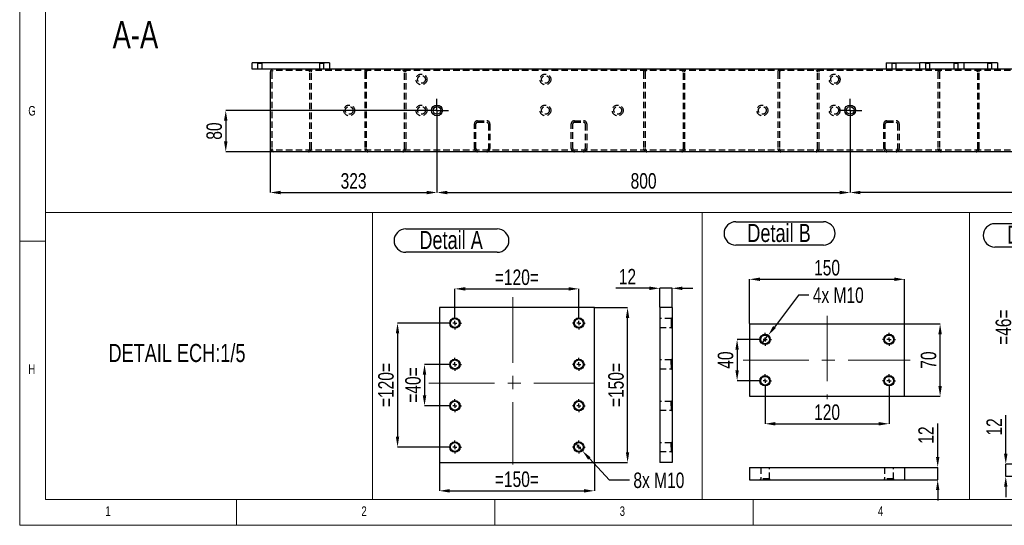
# Model space of a CAD drawing. Header units: millimetres. Extents: x 5 to 589, y 5 to 415.
# Tile 1 of 12: x 5 to 196, y 5 to 103. Entities that reach past the tile are written whole.
import ezdxf

# ---------------------------------------------------------------- set-up
doc = ezdxf.new("R2010")
doc.units = ezdxf.units.MM
doc.header["$PDSIZE"] = -1
doc.linetypes.add('CENTERX2', pattern=[20.32, 12.7, -2.54, 2.54, -2.54])
doc.linetypes.add('HIDDEN', pattern=[1.905, 1.27, -0.635])
for name, color, linetype in [('COTES', 1, 'Continuous'), ('NOTES', 6, 'Continuous'), ('TRAIT-MIXTES', 3, 'CENTERX2'), ('TRAIT-TIRET', 2, 'HIDDEN')]:
    doc.layers.add(name, color=color, linetype=linetype)
doc.layers.add('TRAIT-FORT', color=4, linetype='Continuous', lineweight=25)
doc.styles.add('SLDTEXTSTYLE0', font='TXT', dxfattribs={"width": 0.75})
doc.dimstyles.new('SLDDIMSTYLE0', dxfattribs={"dimtxt": 3, "dimasz": 2, "dimexe": 0, "dimexo": 0.0625, "dimgap": 0.75, "dimtad": 1, "dimdec": 0, "dimlfac": 10, "dimrnd": 1e-09, "dimzin": 12, "dimdsep": 46, "dimtxsty": 'SLDTEXTSTYLE0', "dimsah": 1, "dimcen": 0.09, "dimadec": 0, "dimazin": 3, "dimtfac": 1, "dimtdec": 0, "dimtofl": 0, "dimtmove": 0, "dimatfit": 3, "dimfxl": 1, "dimfrac": 2, "dimtolj": 1, "dimtzin": 12, "dimarcsym": 0})
doc.dimstyles.new('SLDDIMSTYLE3', dxfattribs={"dimtxt": 3, "dimasz": 2, "dimexe": 0, "dimexo": 0.0625, "dimgap": 0.75, "dimtad": 1, "dimdec": 0, "dimlfac": 5, "dimrnd": 1e-09, "dimzin": 12, "dimdsep": 46, "dimtxsty": 'SLDTEXTSTYLE0', "dimsah": 1, "dimcen": 0.09, "dimadec": 0, "dimazin": 3, "dimtfac": 1, "dimtdec": 0, "dimtmove": 0, "dimatfit": 0, "dimfxl": 1, "dimfrac": 2, "dimtolj": 1, "dimtzin": 12, "dimarcsym": 0})
doc.dimstyles.new('SLDDIMSTYLE4', dxfattribs={"dimtxt": 3, "dimasz": 2, "dimexe": 0, "dimexo": 0.0625, "dimgap": 0.75, "dimtad": 1, "dimdec": 0, "dimlfac": 5, "dimrnd": 1e-09, "dimzin": 12, "dimdsep": 46, "dimtxsty": 'SLDTEXTSTYLE0', "dimsah": 1, "dimcen": 0.09, "dimadec": 0, "dimazin": 3, "dimtfac": 1, "dimtdec": 0, "dimtofl": 0, "dimtmove": 0, "dimatfit": 3, "dimfxl": 1, "dimfrac": 2, "dimtolj": 1, "dimtzin": 12, "dimarcsym": 0})
doc.dimstyles.new('SLDDIMSTYLE5', dxfattribs={"dimtxt": 3, "dimasz": 2, "dimexe": 0, "dimexo": 0.0625, "dimgap": 0.75, "dimtad": 0, "dimtih": 1, "dimtoh": 1, "dimdec": 0, "dimlfac": 5, "dimrnd": 1e-09, "dimzin": 12, "dimdsep": 46, "dimtxsty": 'SLDTEXTSTYLE0', "dimblk1": 'NONE', "dimsah": 1, "dimcen": 0, "dimadec": 0, "dimazin": 3, "dimtfac": 1, "dimtdec": 0, "dimtmove": 0, "dimatfit": 3, "dimldrblk": 'NONE', "dimfxl": 1, "dimfrac": 2, "dimtolj": 1, "dimtzin": 12, "dimarcsym": 0})
doc.dimstyles.new('SLDDIMSTYLE7', dxfattribs={"dimtxt": 3, "dimasz": 2, "dimexe": 0, "dimexo": 0.0625, "dimgap": 0.75, "dimtad": 1, "dimdec": 0, "dimlfac": 10, "dimrnd": 1e-09, "dimzin": 12, "dimdsep": 46, "dimtxsty": 'SLDTEXTSTYLE0', "dimsah": 1, "dimcen": 0.09, "dimadec": 0, "dimazin": 3, "dimtfac": 1, "dimtdec": 0, "dimtmove": 0, "dimatfit": 0, "dimfxl": 1, "dimfrac": 2, "dimtolj": 1, "dimtzin": 12, "dimarcsym": 0})

# ---------------------------------------------------------------- blocks, each defined once
blk = doc.blocks.new('_D_15')
at = {"layer": 'COTES', "color": 0, "lineweight": -2, "transparency": 16777216}
for p, q in [((87.95, 36.15), (83.39, 36.15)), ((83.39, 34.15), (83.39, 30.15)), ((87.95, 28.15), (83.39, 28.15))]:
    blk.add_line(p, q, dxfattribs=at)
at = {"layer": 'COTES', "color": 0, "transparency": 16777216}
for points in [[(83.05, 34.15), (83.72, 34.15), (83.39, 36.15)], [(83.05, 30.15), (83.72, 30.15), (83.39, 28.15)]]:
    blk.add_solid(points, dxfattribs=at)
at = {"layer": 'Defpoints', "color": 0, "transparency": 16777216}
for p in [(88.02, 36.15), (83.39, 28.15), (88.02, 28.15)]:
    blk.add_point(p, dxfattribs=at)
at = {"layer": 'COTES', "color": 0, "transparency": 16777216, "insert": (79.64, 32.15), "char_height": 3, "attachment_point": 2, "rotation": 90, "style": 'SLDTEXTSTYLE0'}
blk.add_mtext('\\A1;=40=', dxfattribs=at)
blk = doc.blocks.new('_D_16')
at = {"layer": 'COTES', "color": 0, "lineweight": -2, "transparency": 16777216}
for p, q in [((87.95, 44.15), (78.16, 44.15)), ((78.16, 42.15), (78.16, 22.15)), ((87.95, 20.15), (78.16, 20.15))]:
    blk.add_line(p, q, dxfattribs=at)
at = {"layer": 'COTES', "color": 0, "transparency": 16777216}
for points in [[(77.83, 42.15), (78.49, 42.15), (78.16, 44.15)], [(77.83, 22.15), (78.49, 22.15), (78.16, 20.15)]]:
    blk.add_solid(points, dxfattribs=at)
at = {"layer": 'Defpoints', "color": 0, "transparency": 16777216}
for p in [(88.02, 44.15), (78.16, 20.15), (88.02, 20.15)]:
    blk.add_point(p, dxfattribs=at)
at = {"layer": 'COTES', "color": 0, "transparency": 16777216, "insert": (74.41, 32.15), "char_height": 3, "attachment_point": 2, "rotation": 90, "style": 'SLDTEXTSTYLE0'}
blk.add_mtext('\\A1;=120=', dxfattribs=at)
blk = doc.blocks.new('_D_17')
at = {"layer": 'COTES', "color": 0, "lineweight": -2, "transparency": 16777216}
for p, q in [((89.27, 45.46), (89.27, 50.77)), ((91.27, 50.77), (111.27, 50.77)), ((113.27, 45.46), (113.27, 50.77))]:
    blk.add_line(p, q, dxfattribs=at)
at = {"layer": 'COTES', "color": 0, "transparency": 16777216}
for points in [[(91.27, 51.1), (91.27, 50.43), (89.27, 50.77)], [(111.27, 51.1), (111.27, 50.43), (113.27, 50.77)]]:
    blk.add_solid(points, dxfattribs=at)
at = {"layer": 'Defpoints', "color": 0, "transparency": 16777216}
for p in [(113.27, 50.77), (89.27, 45.4), (113.27, 45.4)]:
    blk.add_point(p, dxfattribs=at)
at = {"layer": 'COTES', "color": 0, "transparency": 16777216, "insert": (101.27, 54.52), "char_height": 3, "attachment_point": 2, "style": 'SLDTEXTSTYLE0'}
blk.add_mtext('\\A1;=120=', dxfattribs=at)
blk = doc.blocks.new('_D_18')
at = {"layer": 'COTES', "color": 0, "lineweight": -2, "transparency": 16777216}
for p, q in [((116.33, 47.15), (122.7, 47.15)), ((122.7, 19.15), (122.7, 45.15)), ((116.33, 17.15), (122.7, 17.15))]:
    blk.add_line(p, q, dxfattribs=at)
at = {"layer": 'COTES', "color": 0, "transparency": 16777216}
for points in [[(122.37, 45.15), (123.03, 45.15), (122.7, 47.15)], [(122.37, 19.15), (123.03, 19.15), (122.7, 17.15)]]:
    blk.add_solid(points, dxfattribs=at)
at = {"layer": 'Defpoints', "color": 0, "transparency": 16777216}
for p in [(116.27, 47.15), (122.7, 47.15), (116.27, 17.15)]:
    blk.add_point(p, dxfattribs=at)
at = {"layer": 'COTES', "color": 0, "transparency": 16777216, "insert": (118.95, 32.15), "char_height": 3, "attachment_point": 2, "rotation": 90, "style": 'SLDTEXTSTYLE0'}
blk.add_mtext('\\A1;=150=', dxfattribs=at)
blk = doc.blocks.new('_D_19')
at = {"layer": 'COTES', "color": 0, "lineweight": -2, "transparency": 16777216}
for p, q in [((86.27, 17.08), (86.27, 11.67)), ((116.27, 17.08), (116.27, 11.67)), ((88.27, 11.67), (114.27, 11.67))]:
    blk.add_line(p, q, dxfattribs=at)
at = {"layer": 'COTES', "color": 0, "transparency": 16777216}
for points in [[(88.27, 12.01), (88.27, 11.34), (86.27, 11.67)], [(114.27, 12.01), (114.27, 11.34), (116.27, 11.67)]]:
    blk.add_solid(points, dxfattribs=at)
at = {"layer": 'Defpoints', "color": 0, "transparency": 16777216}
for p in [(86.27, 17.15), (116.27, 17.15), (116.27, 11.67)]:
    blk.add_point(p, dxfattribs=at)
at = {"layer": 'COTES', "color": 0, "transparency": 16777216, "insert": (101.27, 15.42), "char_height": 3, "attachment_point": 2, "style": 'SLDTEXTSTYLE0'}
blk.add_mtext('\\A1;=150=', dxfattribs=at)
blk = doc.blocks.new('_D_20')
at = {"layer": 'COTES', "color": 0, "lineweight": -2, "transparency": 16777216}
for p, q in [((112.59, 20.88), (113.95, 19.41)), ((119.18, 13.72), (115.3, 17.93)), ((123.08, 13.72), (119.18, 13.72))]:
    blk.add_line(p, q, dxfattribs=at)
at = {"layer": 'COTES', "color": 0, "transparency": 16777216}
blk.add_solid([(115.55, 18.16), (115.06, 17.71), (113.95, 19.41)], dxfattribs=at)
at = {"layer": 'Defpoints', "color": 0, "transparency": 16777216}
for p in [(112.59, 20.88), (113.95, 19.41)]:
    blk.add_point(p, dxfattribs=at)
at = {"layer": 'COTES', "color": 0, "transparency": 16777216, "insert": (123.83, 15.22), "char_height": 3, "attachment_point": 1, "style": 'SLDTEXTSTYLE0'}
blk.add_mtext('\\A1;8x M10', dxfattribs=at)
blk = doc.blocks.new('_None')
blk = doc.blocks.new('SW_NOTE_23')
at = {"layer": 'NOTES', "color": 0}
for p, q in [((-0.08, 4.91), (17.65, 4.91)), ((17.65, 0.38), (-0.08, 0.38))]:
    blk.add_line(p, q, dxfattribs=at)
for centre, start, end in [((-0.08, 2.64), 90, 270), ((17.65, 2.64), 270, 90)]:
    blk.add_arc(centre, 2.26, start, end, dxfattribs=at)
at = {"layer": 'NOTES', "color": 0, "insert": (8.7, 4.51), "char_height": 3.5, "attachment_point": 2, "style": 'SLDTEXTSTYLE0'}
blk.add_mtext('Detail A', dxfattribs=at)
blk = doc.blocks.new('SW_CENTERMARKSYMBOL_0')
at = {"layer": 'TRAIT-MIXTES', "color": 0}
for p, q in [((-0.8, 0), (-1.25, 0)), ((0, 0), (-0.4, 0)), ((0, 0.8), (0, 1.25)), ((0, 0), (0, 0.4)), ((0, 0), (0, -0.4)), ((0, 0), (0.4, 0)), ((0.8, 0), (1.25, 0)), ((0, -0.8), (0, -1.25))]:
    blk.add_line(p, q, dxfattribs=at)
blk = doc.blocks.new('SW_CENTERMARKSYMBOL_1')
at = {"layer": 'TRAIT-MIXTES', "color": 0}
for p, q in [((-0.8, 0), (-1.25, 0)), ((0, 0), (-0.4, 0)), ((0, 0.8), (0, 1.25)), ((0, 0), (0, 0.4)), ((0, 0), (0, -0.4)), ((0, 0), (0.4, 0)), ((0.8, 0), (1.25, 0)), ((0, -0.8), (0, -1.25))]:
    blk.add_line(p, q, dxfattribs=at)
blk = doc.blocks.new('SW_CENTERMARKSYMBOL_2')
at = {"layer": 'TRAIT-MIXTES', "color": 0}
for p, q in [((-0.8, 0), (-1.25, 0)), ((0, 0), (-0.4, 0)), ((0, 0.8), (0, 1.25)), ((0, 0), (0, 0.4)), ((0, 0), (0, -0.4)), ((0, 0), (0.4, 0)), ((0.8, 0), (1.25, 0)), ((0, -0.8), (0, -1.25))]:
    blk.add_line(p, q, dxfattribs=at)
blk = doc.blocks.new('SW_CENTERMARKSYMBOL_3')
at = {"layer": 'TRAIT-MIXTES', "color": 0}
for p, q in [((-0.8, 0), (-1.25, 0)), ((0, 0), (-0.4, 0)), ((0, 0.8), (0, 1.25)), ((0, 0), (0, 0.4)), ((0, 0), (0, -0.4)), ((0, 0), (0.4, 0)), ((0.8, 0), (1.25, 0)), ((0, -0.8), (0, -1.25))]:
    blk.add_line(p, q, dxfattribs=at)
blk = doc.blocks.new('SW_CENTERMARKSYMBOL_4')
at = {"layer": 'TRAIT-MIXTES', "color": 0}
for p, q in [((-0.8, 0), (-1.25, 0)), ((0, 0), (-0.4, 0)), ((0, 0.8), (0, 1.25)), ((0, 0), (0, 0.4)), ((0, 0), (0, -0.4)), ((0, 0), (0.4, 0)), ((0.8, 0), (1.25, 0)), ((0, -0.8), (0, -1.25))]:
    blk.add_line(p, q, dxfattribs=at)
blk = doc.blocks.new('SW_CENTERMARKSYMBOL_5')
at = {"layer": 'TRAIT-MIXTES', "color": 0}
for p, q in [((-0.8, 0), (-1.25, 0)), ((0, 0), (-0.4, 0)), ((0, 0.8), (0, 1.25)), ((0, 0), (0, 0.4)), ((0, 0), (0, -0.4)), ((0, 0), (0.4, 0)), ((0.8, 0), (1.25, 0)), ((0, -0.8), (0, -1.25))]:
    blk.add_line(p, q, dxfattribs=at)
blk = doc.blocks.new('SW_CENTERMARKSYMBOL_6')
at = {"layer": 'TRAIT-MIXTES', "color": 0}
for p, q in [((-0.8, 0), (-1.25, 0)), ((0, 0), (-0.4, 0)), ((0, 0.8), (0, 1.25)), ((0, 0), (0, 0.4)), ((0, 0), (0, -0.4)), ((0, 0), (0.4, 0)), ((0.8, 0), (1.25, 0)), ((0, -0.8), (0, -1.25))]:
    blk.add_line(p, q, dxfattribs=at)
blk = doc.blocks.new('SW_CENTERMARKSYMBOL_7')
at = {"layer": 'TRAIT-MIXTES', "color": 0}
for p, q in [((-0.8, 0), (-1.25, 0)), ((0, 0), (-0.4, 0)), ((0, 0.8), (0, 1.25)), ((0, 0), (0, 0.4)), ((0, 0), (0, -0.4)), ((0, 0), (0.4, 0)), ((0.8, 0), (1.25, 0)), ((0, -0.8), (0, -1.25))]:
    blk.add_line(p, q, dxfattribs=at)
blk = doc.blocks.new('_D_21')
at = {"layer": 'COTES', "color": 0, "lineweight": -2, "transparency": 16777216}
for p, q in [((148.02, 40.98), (143.91, 40.98)), ((143.91, 38.98), (143.91, 34.98)), ((148.02, 32.98), (143.91, 32.98))]:
    blk.add_line(p, q, dxfattribs=at)
at = {"layer": 'COTES', "color": 0, "transparency": 16777216}
for points in [[(143.58, 38.98), (144.24, 38.98), (143.91, 40.98)], [(143.58, 34.98), (144.24, 34.98), (143.91, 32.98)]]:
    blk.add_solid(points, dxfattribs=at)
at = {"layer": 'Defpoints', "color": 0, "transparency": 16777216}
for p in [(148.08, 40.98), (143.91, 32.98), (148.08, 32.98)]:
    blk.add_point(p, dxfattribs=at)
at = {"layer": 'COTES', "color": 0, "transparency": 16777216, "insert": (140.16, 36.98), "char_height": 3, "attachment_point": 2, "rotation": 90, "style": 'SLDTEXTSTYLE0'}
blk.add_mtext('\\A1;40', dxfattribs=at)
blk = doc.blocks.new('_D_22')
at = {"layer": 'COTES', "color": 0, "lineweight": -2, "transparency": 16777216}
for p, q in [((149.33, 31.67), (149.33, 24.65)), ((173.33, 31.67), (173.33, 24.65)), ((151.33, 24.65), (171.33, 24.65))]:
    blk.add_line(p, q, dxfattribs=at)
at = {"layer": 'COTES', "color": 0, "transparency": 16777216}
for points in [[(151.33, 24.99), (151.33, 24.32), (149.33, 24.65)], [(171.33, 24.99), (171.33, 24.32), (173.33, 24.65)]]:
    blk.add_solid(points, dxfattribs=at)
at = {"layer": 'Defpoints', "color": 0, "transparency": 16777216}
for p in [(149.33, 31.73), (173.33, 31.73), (173.33, 24.65)]:
    blk.add_point(p, dxfattribs=at)
at = {"layer": 'COTES', "color": 0, "transparency": 16777216, "insert": (161.33, 28.4), "char_height": 3, "attachment_point": 2, "style": 'SLDTEXTSTYLE0'}
blk.add_mtext('\\A1;120', dxfattribs=at)
blk = doc.blocks.new('_D_23')
at = {"layer": 'COTES', "color": 0, "lineweight": -2, "transparency": 16777216}
for p, q in [((146.33, 44.05), (146.33, 52.62)), ((148.33, 52.62), (174.33, 52.62)), ((176.33, 44.05), (176.33, 52.62))]:
    blk.add_line(p, q, dxfattribs=at)
at = {"layer": 'COTES', "color": 0, "transparency": 16777216}
for points in [[(148.33, 52.96), (148.33, 52.29), (146.33, 52.62)], [(174.33, 52.96), (174.33, 52.29), (176.33, 52.62)]]:
    blk.add_solid(points, dxfattribs=at)
at = {"layer": 'Defpoints', "color": 0, "transparency": 16777216}
for p in [(176.33, 52.62), (146.33, 43.98), (176.33, 43.98)]:
    blk.add_point(p, dxfattribs=at)
at = {"layer": 'COTES', "color": 0, "transparency": 16777216, "insert": (161.33, 56.37), "char_height": 3, "attachment_point": 2, "style": 'SLDTEXTSTYLE0'}
blk.add_mtext('\\A1;150', dxfattribs=at)
blk = doc.blocks.new('_D_24')
at = {"layer": 'COTES', "color": 0, "lineweight": -2, "transparency": 16777216}
for p, q in [((176.4, 43.98), (183.22, 43.98)), ((183.22, 31.98), (183.22, 41.98)), ((176.4, 29.98), (183.22, 29.98))]:
    blk.add_line(p, q, dxfattribs=at)
at = {"layer": 'COTES', "color": 0, "transparency": 16777216}
for points in [[(182.88, 41.98), (183.55, 41.98), (183.22, 43.98)], [(182.88, 31.98), (183.55, 31.98), (183.22, 29.98)]]:
    blk.add_solid(points, dxfattribs=at)
at = {"layer": 'Defpoints', "color": 0, "transparency": 16777216}
for p in [(176.33, 43.98), (183.22, 43.98), (176.33, 29.98)]:
    blk.add_point(p, dxfattribs=at)
at = {"layer": 'COTES', "color": 0, "transparency": 16777216, "insert": (179.47, 36.98), "char_height": 3, "attachment_point": 2, "rotation": 90, "style": 'SLDTEXTSTYLE0'}
blk.add_mtext('\\A1;70', dxfattribs=at)
blk = doc.blocks.new('_D_25')
at = {"layer": 'COTES', "color": 0, "lineweight": -2, "transparency": 16777216}
for p, q in [((155.82, 49.55), (151.15, 43.38)), ((157.82, 49.55), (155.82, 49.55)), ((148.73, 40.18), (149.94, 41.79))]:
    blk.add_line(p, q, dxfattribs=at)
at = {"layer": 'COTES', "color": 0, "transparency": 16777216}
blk.add_solid([(150.88, 43.58), (151.41, 43.18), (149.94, 41.79)], dxfattribs=at)
at = {"layer": 'Defpoints', "color": 0, "transparency": 16777216}
for p in [(148.73, 40.18), (149.94, 41.79)]:
    blk.add_point(p, dxfattribs=at)
at = {"layer": 'COTES', "color": 0, "transparency": 16777216, "insert": (158.57, 51.05), "char_height": 3, "attachment_point": 1, "style": 'SLDTEXTSTYLE0'}
blk.add_mtext('\\A1;4x M10', dxfattribs=at)
blk = doc.blocks.new('SW_NOTE_24')
at = {"layer": 'NOTES', "color": 0}
for p, q in [((-0.08, 4.94), (16.9, 4.94)), ((16.9, 0.41), (-0.08, 0.41))]:
    blk.add_line(p, q, dxfattribs=at)
for centre, start, end in [((-0.08, 2.67), 90, 270), ((16.9, 2.67), 270, 90)]:
    blk.add_arc(centre, 2.26, start, end, dxfattribs=at)
at = {"layer": 'NOTES', "color": 0, "insert": (8.31, 4.51), "char_height": 3.5, "attachment_point": 2, "style": 'SLDTEXTSTYLE0'}
blk.add_mtext('Detail B', dxfattribs=at)
blk = doc.blocks.new('SW_CENTERMARKSYMBOL_8')
at = {"layer": 'TRAIT-MIXTES', "color": 0}
for p, q in [((-0.8, 0), (-1.25, 0)), ((0, 0), (-0.4, 0)), ((0, 0.8), (0, 1.25)), ((0, 0), (0, 0.4)), ((0, 0), (0, -0.4)), ((0, 0), (0.4, 0)), ((0.8, 0), (1.25, 0)), ((0, -0.8), (0, -1.25))]:
    blk.add_line(p, q, dxfattribs=at)
blk = doc.blocks.new('SW_CENTERMARKSYMBOL_9')
at = {"layer": 'TRAIT-MIXTES', "color": 0}
for p, q in [((-0.8, 0), (-1.25, 0)), ((0, 0), (-0.4, 0)), ((0, 0.8), (0, 1.25)), ((0, 0), (0, 0.4)), ((0, 0), (0, -0.4)), ((0, 0), (0.4, 0)), ((0.8, 0), (1.25, 0)), ((0, -0.8), (0, -1.25))]:
    blk.add_line(p, q, dxfattribs=at)
blk = doc.blocks.new('SW_CENTERMARKSYMBOL_10')
at = {"layer": 'TRAIT-MIXTES', "color": 0}
for p, q in [((-0.8, 0), (-1.25, 0)), ((0, 0), (-0.4, 0)), ((0, 0.8), (0, 1.25)), ((0, 0), (0, 0.4)), ((0, 0), (0, -0.4)), ((0, 0), (0.4, 0)), ((0.8, 0), (1.25, 0)), ((0, -0.8), (0, -1.25))]:
    blk.add_line(p, q, dxfattribs=at)
blk = doc.blocks.new('SW_CENTERMARKSYMBOL_11')
at = {"layer": 'TRAIT-MIXTES', "color": 0}
for p, q in [((-0.8, 0), (-1.25, 0)), ((0, 0), (-0.4, 0)), ((0, 0.8), (0, 1.25)), ((0, 0), (0, 0.4)), ((0, 0), (0, -0.4)), ((0, 0), (0.4, 0)), ((0.8, 0), (1.25, 0)), ((0, -0.8), (0, -1.25))]:
    blk.add_line(p, q, dxfattribs=at)
blk = doc.blocks.new('_D_28')
at = {"layer": 'COTES', "color": 0, "lineweight": -2, "transparency": 16777216}
for p, q in [((202.1, 47.95), (197.72, 47.95)), ((197.72, 45.95), (197.72, 40.75)), ((202.1, 38.75), (197.72, 38.75))]:
    blk.add_line(p, q, dxfattribs=at)
at = {"layer": 'COTES', "color": 0, "transparency": 16777216}
for points in [[(197.38, 45.95), (198.05, 45.95), (197.72, 47.95)], [(197.38, 40.75), (198.05, 40.75), (197.72, 38.75)]]:
    blk.add_solid(points, dxfattribs=at)
at = {"layer": 'Defpoints', "color": 0, "transparency": 16777216}
for p in [(202.16, 47.95), (197.72, 38.75), (202.16, 38.75)]:
    blk.add_point(p, dxfattribs=at)
at = {"layer": 'COTES', "color": 0, "transparency": 16777216, "insert": (193.97, 43.35), "char_height": 3, "attachment_point": 2, "rotation": 90, "style": 'SLDTEXTSTYLE0'}
blk.add_mtext('\\A1;=46=', dxfattribs=at)
blk = doc.blocks.new('SW_NOTE_25')
at = {"layer": 'NOTES', "color": 0}
for p, q in [((-0.02, 4.9), (17.47, 4.9)), ((17.47, 0.37), (-0.02, 0.37))]:
    blk.add_line(p, q, dxfattribs=at)
for centre, start, end in [((-0.02, 2.63), 90, 270), ((17.47, 2.63), 270, 90)]:
    blk.add_arc(centre, 2.26, start, end, dxfattribs=at)
at = {"layer": 'NOTES', "color": 0, "insert": (8.59, 4.51), "char_height": 3.5, "attachment_point": 2, "style": 'SLDTEXTSTYLE0'}
blk.add_mtext('Detail D', dxfattribs=at)
blk = doc.blocks.new('_D_31')
at = {"layer": 'COTES', "color": 0, "lineweight": -2, "transparency": 16777216}
for p, q in [((126.92, 50.88), (120.42, 50.88)), ((128.92, 47.21), (128.92, 50.88)), ((131.32, 50.88), (128.92, 50.88)), ((131.32, 47.21), (131.32, 50.88)), ((133.32, 50.88), (135.32, 50.88))]:
    blk.add_line(p, q, dxfattribs=at)
at = {"layer": 'COTES', "color": 0, "transparency": 16777216}
for points in [[(126.92, 51.21), (126.92, 50.54), (128.92, 50.88)], [(133.32, 51.21), (133.32, 50.54), (131.32, 50.88)]]:
    blk.add_solid(points, dxfattribs=at)
at = {"layer": 'Defpoints', "color": 0, "transparency": 16777216}
for p in [(128.92, 50.88), (128.92, 47.15), (131.32, 47.15)]:
    blk.add_point(p, dxfattribs=at)
at = {"layer": 'COTES', "color": 0, "transparency": 16777216, "insert": (122.67, 54.63), "char_height": 3, "attachment_point": 2, "style": 'SLDTEXTSTYLE0'}
blk.add_mtext('\\A1;12', dxfattribs=at)
blk = doc.blocks.new('_D_32')
at = {"layer": 'COTES', "color": 0, "lineweight": -2, "transparency": 16777216}
for p, q in [((182.75, 18.22), (182.75, 24.72)), ((176.4, 16.22), (182.75, 16.22)), ((182.75, 13.82), (182.75, 16.22)), ((176.4, 13.82), (182.75, 13.82)), ((182.75, 11.82), (182.75, 9.82))]:
    blk.add_line(p, q, dxfattribs=at)
at = {"layer": 'COTES', "color": 0, "transparency": 16777216}
for points in [[(182.42, 18.22), (183.08, 18.22), (182.75, 16.22)], [(182.42, 11.82), (183.08, 11.82), (182.75, 13.82)]]:
    blk.add_solid(points, dxfattribs=at)
at = {"layer": 'Defpoints', "color": 0, "transparency": 16777216}
for p in [(176.33, 16.22), (176.33, 13.82), (182.75, 13.82)]:
    blk.add_point(p, dxfattribs=at)
at = {"layer": 'COTES', "color": 0, "transparency": 16777216, "insert": (179, 22.47), "char_height": 3, "attachment_point": 2, "rotation": 90, "style": 'SLDTEXTSTYLE0'}
blk.add_mtext('\\A1;12', dxfattribs=at)
blk = doc.blocks.new('_D_33')
at = {"layer": 'COTES', "color": 0, "lineweight": -2, "transparency": 16777216}
for p, q in [((195.93, 18.85), (195.93, 26.29)), ((202.1, 16.85), (195.93, 16.85)), ((195.93, 14.45), (195.93, 16.85)), ((202.1, 14.45), (195.93, 14.45)), ((195.93, 12.45), (195.93, 10.45))]:
    blk.add_line(p, q, dxfattribs=at)
at = {"layer": 'COTES', "color": 0, "transparency": 16777216}
for points in [[(195.59, 18.85), (196.26, 18.85), (195.93, 16.85)], [(195.59, 12.45), (196.26, 12.45), (195.93, 14.45)]]:
    blk.add_solid(points, dxfattribs=at)
at = {"layer": 'Defpoints', "color": 0, "transparency": 16777216}
for p in [(195.93, 16.85), (202.16, 16.85), (202.16, 14.45)]:
    blk.add_point(p, dxfattribs=at)
at = {"layer": 'COTES', "color": 0, "transparency": 16777216, "insert": (192.18, 24.04), "char_height": 3, "attachment_point": 2, "rotation": 90, "style": 'SLDTEXTSTYLE0'}
blk.add_mtext('\\A1;12', dxfattribs=at)
blk = doc.blocks.new('_D_50')
at = {"layer": 'COTES', "color": 0, "lineweight": -2, "transparency": 16777216}
for p, q in [((85.8, 83), (85.8, 69.42)), ((53.5, 77.85), (53.5, 69.42)), ((55.5, 69.42), (83.8, 69.42))]:
    blk.add_line(p, q, dxfattribs=at)
at = {"layer": 'COTES', "color": 0, "transparency": 16777216}
for points in [[(55.5, 69.75), (55.5, 69.08), (53.5, 69.42)], [(83.8, 69.75), (83.8, 69.08), (85.8, 69.42)]]:
    blk.add_solid(points, dxfattribs=at)
at = {"layer": 'Defpoints', "color": 0, "transparency": 16777216}
for p in [(85.8, 83.06), (53.5, 77.91), (85.8, 69.42)]:
    blk.add_point(p, dxfattribs=at)
at = {"layer": 'COTES', "color": 0, "transparency": 16777216, "insert": (69.65, 73.17), "char_height": 3, "attachment_point": 2, "style": 'SLDTEXTSTYLE0'}
blk.add_mtext('\\A1;323', dxfattribs=at)
blk = doc.blocks.new('_D_51')
at = {"layer": 'COTES', "color": 0, "lineweight": -2, "transparency": 16777216}
for p, q in [((85.8, 83), (85.8, 69.42)), ((165.8, 83), (165.8, 69.42)), ((87.8, 69.42), (163.8, 69.42))]:
    blk.add_line(p, q, dxfattribs=at)
at = {"layer": 'COTES', "color": 0, "transparency": 16777216}
for points in [[(87.8, 69.75), (87.8, 69.08), (85.8, 69.42)], [(163.8, 69.75), (163.8, 69.08), (165.8, 69.42)]]:
    blk.add_solid(points, dxfattribs=at)
at = {"layer": 'Defpoints', "color": 0, "transparency": 16777216}
for p in [(85.8, 83.06), (165.8, 83.06), (165.8, 69.42)]:
    blk.add_point(p, dxfattribs=at)
at = {"layer": 'COTES', "color": 0, "transparency": 16777216, "insert": (125.8, 73.17), "char_height": 3, "attachment_point": 2, "style": 'SLDTEXTSTYLE0'}
blk.add_mtext('\\A1;800', dxfattribs=at)
blk = doc.blocks.new('_D_52')
at = {"layer": 'COTES', "color": 0, "lineweight": -2, "transparency": 16777216}
for p, q in [((165.8, 83), (165.8, 69.42)), ((235.8, 83), (235.8, 69.42)), ((233.8, 69.42), (167.8, 69.42))]:
    blk.add_line(p, q, dxfattribs=at)
at = {"layer": 'COTES', "color": 0, "transparency": 16777216}
for points in [[(167.8, 69.75), (167.8, 69.08), (165.8, 69.42)], [(233.8, 69.75), (233.8, 69.08), (235.8, 69.42)]]:
    blk.add_solid(points, dxfattribs=at)
at = {"layer": 'Defpoints', "color": 0, "transparency": 16777216}
for p in [(165.8, 83.06), (235.8, 83.06), (165.8, 69.42)]:
    blk.add_point(p, dxfattribs=at)
at = {"layer": 'COTES', "color": 0, "transparency": 16777216, "insert": (200.8, 73.17), "char_height": 3, "attachment_point": 2, "style": 'SLDTEXTSTYLE0'}
blk.add_mtext('\\A1;700', dxfattribs=at)
blk = doc.blocks.new('_D_54')
at = {"layer": 'COTES', "color": 0, "lineweight": -2, "transparency": 16777216}
for p, q in [((83.48, 85.31), (44.9, 85.31)), ((44.9, 83.31), (44.9, 79.31)), ((54.03, 77.31), (44.9, 77.31))]:
    blk.add_line(p, q, dxfattribs=at)
at = {"layer": 'COTES', "color": 0, "transparency": 16777216}
for points in [[(44.56, 83.31), (45.23, 83.31), (44.9, 85.31)], [(44.56, 79.31), (45.23, 79.31), (44.9, 77.31)]]:
    blk.add_solid(points, dxfattribs=at)
at = {"layer": 'Defpoints', "color": 0, "transparency": 16777216}
for p in [(83.55, 85.31), (44.9, 77.31), (54.1, 77.31)]:
    blk.add_point(p, dxfattribs=at)
at = {"layer": 'COTES', "color": 0, "transparency": 16777216, "insert": (41.15, 81.31), "char_height": 3, "attachment_point": 2, "rotation": 90, "style": 'SLDTEXTSTYLE0'}
blk.add_mtext('\\A1;80', dxfattribs=at)
blk = doc.blocks.new('SW_CENTERMARKSYMBOL_25')
at = {"layer": 'TRAIT-MIXTES', "color": 0}
for p, q in [((0, 1.2), (0, 2.25)), ((-1.2, 0), (-2.25, 0)), ((0, 0), (-1.2, 0)), ((0, 0), (0, 1.2)), ((0, 0), (0, -1.2)), ((0, 0), (1.2, 0)), ((1.2, 0), (2.25, 0)), ((0, -1.2), (0, -2.25))]:
    blk.add_line(p, q, dxfattribs=at)
blk = doc.blocks.new('SW_CENTERMARKSYMBOL_26')
at = {"layer": 'TRAIT-MIXTES', "color": 0}
for p, q in [((0, 1.2), (0, 2.25)), ((-1.2, 0), (-2.25, 0)), ((0, 0), (-1.2, 0)), ((0, 0), (0, 1.2)), ((0, 0), (0, -1.2)), ((0, 0), (1.2, 0)), ((1.2, 0), (2.25, 0)), ((0, -1.2), (0, -2.25))]:
    blk.add_line(p, q, dxfattribs=at)

msp = doc.modelspace()

# ---------------------------------------------------------------- linework, layer by layer
at = {"lineweight": 18}
for p, q in [((5, 415), (5, 5)), ((10, 410), (10, 10)), ((10, 10), (10, 65.56)), ((10, 65.56), (73.34, 65.56)), ((73.34, 10), (73.34, 65.56)), ((73.34, 65.56), (137.14, 65.56)), ((73.34, 65.56), (73.34, 10)), ((137.14, 65.56), (137.14, 10)), ((137.14, 10), (137.14, 65.56)), ((137.14, 65.56), (188.9, 65.56)), ((188.9, 10), (188.9, 65.56)), ((188.9, 10), (188.9, 65.56)), ((188.9, 65.56), (252.67, 65.56)), ((10, 60), (5, 60)), ((10, 10), (73.34, 10)), ((10, 10), (584, 10)), ((47, 5), (47, 10)), ((73.34, 10), (137.14, 10)), ((97, 10), (97, 5)), ((137.14, 10), (188.9, 10)), ((147, 5), (147, 10)), ((188.9, 10), (252.67, 10)), ((5, 5), (589, 5))]:
    msp.add_line(p, q, dxfattribs=at)
at = {"layer": 'TRAIT-FORT', "lineweight": 25}
for p, q in [((65, 94.51), (50, 94.51)), ((50, 93.31), (50, 94.51)), ((65, 94.51), (65, 93.31)), ((172.8, 94.51), (172.8, 93.31)), ((172.8, 94.51), (179.3, 94.51)), ((194.3, 94.51), (179.3, 94.51)), ((179.3, 93.31), (179.3, 94.51)), ((194.3, 94.51), (194.3, 93.31)), ((65, 93.31), (50, 93.31)), ((53.5, 92.71), (53.5, 77.91)), ((179.3, 93.31), (65, 93.31)), ((194.3, 93.31), (179.3, 93.31)), ((218, 93.31), (194.3, 93.31)), ((303.3, 77.31), (54.1, 77.31)), ((116.27, 47.15), (86.27, 47.15)), ((86.27, 47.15), (86.27, 17.14)), ((116.27, 17.14), (116.27, 47.15)), ((131.32, 47.15), (128.92, 47.15)), ((128.92, 47.15), (128.92, 17.14)), ((131.32, 47.15), (131.32, 17.14)), ((146.33, 43.98), (146.33, 29.98)), ((146.33, 43.98), (176.33, 43.98)), ((176.33, 29.98), (176.33, 43.98)), ((146.33, 29.98), (176.33, 29.98)), ((86.27, 17.14), (116.27, 17.14)), ((131.32, 17.14), (128.92, 17.14)), ((146.33, 16.22), (176.33, 16.22)), ((146.33, 16.22), (146.33, 13.82)), ((176.33, 16.22), (176.33, 13.82)), ((146.33, 13.82), (176.33, 13.82))]:
    msp.add_line(p, q, dxfattribs=at)
for centre, radius in [((85.8, 85.31), 1.05), ((85.8, 85.31), 0.75), ((165.8, 85.31), 1.05), ((165.8, 85.31), 0.75), ((89.27, 44.15), 1.01), ((89.27, 44.15), 0.85), ((113.27, 44.15), 1.01), ((113.27, 44.15), 0.85), ((149.33, 40.98), 1.01), ((173.33, 40.98), 1.01), ((149.33, 40.98), 0.85), ((173.33, 40.98), 0.85), ((89.27, 36.15), 1.01), ((89.27, 36.15), 0.85), ((113.27, 36.15), 1.01), ((113.27, 36.15), 0.85), ((149.33, 32.98), 1.01), ((149.33, 32.98), 0.85), ((173.33, 32.98), 1.01), ((173.33, 32.98), 0.85), ((89.27, 28.15), 1.01), ((89.27, 28.15), 0.85), ((113.27, 28.15), 1.01), ((113.27, 28.15), 0.85), ((89.27, 20.15), 1.01), ((89.27, 20.15), 0.85), ((113.27, 20.15), 1.01), ((113.27, 20.15), 0.85)]:
    msp.add_circle(centre, radius, dxfattribs=at)
for centre, start, end in [((54.1, 92.71), 90, 180), ((54.1, 77.91), 180, 270)]:
    msp.add_arc(centre, 0.6, start, end, dxfattribs=at)
at = {"layer": 'TRAIT-MIXTES', "lineweight": 18}
for p, q in [((100.46, 49.16), (100.46, 16.75)), ((161.33, 45.57), (161.33, 29.4)), ((145.08, 36.98), (177.41, 36.98)), ((84.25, 32.52), (116.39, 32.52))]:
    msp.add_line(p, q, dxfattribs=at)
at = {"layer": 'TRAIT-TIRET'}
for p, q in [((50.99, 94.51), (51.07, 94.43)), ((51.07, 94.43), (51.92, 94.43)), ((51.07, 94.43), (51.07, 93.31)), ((51.92, 94.43), (52, 94.51)), ((51.92, 93.31), (51.92, 94.43)), ((62.99, 94.51), (63.07, 94.43)), ((63.07, 94.43), (63.92, 94.43)), ((63.07, 94.43), (63.07, 93.31)), ((63.92, 94.43), (64, 94.51)), ((63.92, 93.31), (63.92, 94.43)), ((173.79, 94.51), (173.87, 94.43)), ((173.87, 94.43), (174.72, 94.43)), ((173.87, 94.43), (173.87, 93.31)), ((174.72, 94.43), (174.8, 94.51)), ((174.72, 93.31), (174.72, 94.43)), ((180.29, 94.51), (180.37, 94.43)), ((180.37, 94.43), (181.22, 94.43)), ((180.37, 94.43), (180.37, 93.31)), ((181.22, 94.43), (181.3, 94.51)), ((181.22, 93.31), (181.22, 94.43)), ((185.79, 94.51), (185.87, 94.43)), ((185.87, 94.43), (186.72, 94.43)), ((185.87, 94.43), (185.87, 93.31)), ((186.72, 94.43), (186.8, 94.51)), ((186.72, 93.31), (186.72, 94.43)), ((187.8, 94.51), (187.8, 93.31)), ((192.3, 94.51), (192.37, 94.43)), ((192.37, 94.43), (193.22, 94.43)), ((192.37, 94.43), (192.37, 93.31)), ((193.22, 94.43), (193.3, 94.51)), ((193.22, 93.31), (193.22, 94.43)), ((53.8, 92.71), (53.8, 77.91)), ((320.7, 93.01), (54.1, 93.01)), ((61.2, 77.91), (61.2, 92.71)), ((61.5, 77.91), (61.5, 92.71)), ((71.8, 92.71), (71.8, 77.91)), ((72.1, 92.71), (72.1, 77.91)), ((79.5, 77.91), (79.5, 92.71)), ((79.8, 77.91), (79.8, 92.71)), ((125.8, 92.71), (125.8, 77.91)), ((126.1, 92.71), (126.1, 77.91)), ((133.5, 77.91), (133.5, 92.71)), ((133.8, 77.91), (133.8, 92.71)), ((151.8, 92.71), (151.8, 77.91)), ((152.1, 92.71), (152.1, 77.91)), ((159.5, 77.91), (159.5, 92.71)), ((159.8, 77.91), (159.8, 92.71)), ((182.8, 92.71), (182.8, 77.91)), ((183.1, 92.71), (183.1, 77.91)), ((190.5, 77.91), (190.5, 92.71)), ((190.8, 77.91), (190.8, 92.71)), ((93.05, 77.91), (93.05, 82.71)), ((93.35, 77.91), (93.35, 82.71)), ((93.65, 83.31), (95.45, 83.31)), ((93.65, 83.01), (95.45, 83.01)), ((95.75, 82.71), (95.75, 77.91)), ((96.05, 82.71), (96.05, 77.91)), ((111.8, 77.91), (111.8, 82.71)), ((112.1, 77.91), (112.1, 82.71)), ((112.4, 83.31), (114.2, 83.31)), ((112.4, 83.01), (114.2, 83.01)), ((114.5, 82.71), (114.5, 77.91)), ((114.8, 82.71), (114.8, 77.91)), ((172.3, 77.91), (172.3, 82.71)), ((172.6, 77.91), (172.6, 82.71)), ((172.9, 83.31), (174.7, 83.31)), ((172.9, 83.01), (174.7, 83.01)), ((175, 82.71), (175, 77.91)), ((175.3, 82.71), (175.3, 77.91)), ((320.7, 77.61), (54.1, 77.61)), ((131.17, 45), (128.92, 45)), ((131.32, 45.15), (131.17, 45)), ((131.17, 45), (131.17, 44.15)), ((131.17, 44.15), (131.17, 43.3)), ((128.92, 43.3), (131.17, 43.3)), ((131.17, 43.3), (131.32, 43.14)), ((131.17, 37), (128.92, 37)), ((131.32, 37.15), (131.17, 37)), ((131.17, 36.15), (131.17, 37)), ((128.92, 35.3), (131.17, 35.3)), ((131.17, 36.15), (131.17, 35.3)), ((131.17, 35.3), (131.32, 35.14)), ((131.17, 28.99), (128.92, 28.99)), ((131.32, 29.15), (131.17, 28.99)), ((131.17, 28.14), (131.17, 28.99)), ((128.92, 27.3), (131.17, 27.3)), ((131.17, 28.14), (131.17, 27.3)), ((131.17, 27.3), (131.32, 27.14)), ((131.17, 20.99), (128.92, 20.99)), ((131.32, 21.15), (131.17, 20.99)), ((131.17, 20.14), (131.17, 20.99)), ((128.92, 19.29), (131.17, 19.29)), ((131.17, 20.14), (131.17, 19.29)), ((131.17, 19.29), (131.32, 19.14)), ((148.48, 16.22), (148.48, 13.98)), ((150.18, 13.98), (150.18, 16.22)), ((172.48, 16.22), (172.48, 13.98)), ((174.18, 13.98), (174.18, 16.22)), ((148.48, 13.98), (148.33, 13.82)), ((150.18, 13.98), (148.48, 13.98)), ((150.34, 13.82), (150.18, 13.98)), ((172.48, 13.98), (172.33, 13.82)), ((174.18, 13.98), (172.48, 13.98)), ((174.34, 13.82), (174.18, 13.98))]:
    msp.add_line(p, q, dxfattribs=at)
for centre, radius in [((82.8, 91.31), 1.05), ((82.8, 91.31), 0.75), ((106.8, 91.31), 1.05), ((106.8, 91.31), 0.75), ((162.8, 91.31), 1.05), ((162.8, 91.31), 0.75), ((68.8, 85.31), 1.05), ((68.8, 85.31), 0.75), ((82.8, 85.31), 1.05), ((82.8, 85.31), 0.75), ((106.8, 85.31), 1.05), ((106.8, 85.31), 0.75), ((120.8, 85.31), 1.05), ((120.8, 85.31), 0.75), ((148.8, 85.31), 1.05), ((148.8, 85.31), 0.75), ((162.8, 85.31), 1.05), ((162.8, 85.31), 0.75)]:
    msp.add_circle(centre, radius, dxfattribs=at)
for centre, radius, start, end in [((54.1, 92.71), 0.3, 90, 180), ((60.9, 92.71), 0.6, 0, 90), ((60.9, 92.71), 0.3, 0, 90), ((72.4, 92.71), 0.6, 90, 180), ((72.4, 92.71), 0.3, 90, 180), ((79.2, 92.71), 0.6, 0, 90), ((79.2, 92.71), 0.3, 0, 90), ((126.4, 92.71), 0.6, 90, 180), ((126.4, 92.71), 0.3, 90, 180), ((133.2, 92.71), 0.6, 0, 90), ((133.2, 92.71), 0.3, 0, 90), ((152.4, 92.71), 0.6, 90, 180), ((152.4, 92.71), 0.3, 90, 180), ((159.2, 92.71), 0.6, 0, 90), ((159.2, 92.71), 0.3, 0, 90), ((183.4, 92.71), 0.6, 90, 180), ((183.4, 92.71), 0.3, 90, 180), ((190.2, 92.71), 0.6, 0, 90), ((190.2, 92.71), 0.3, 0, 90), ((93.65, 82.71), 0.6, 90, 180), ((93.65, 82.71), 0.3, 90, 180), ((95.45, 82.71), 0.6, 0, 90), ((95.45, 82.71), 0.3, 0, 90), ((112.4, 82.71), 0.6, 90, 180), ((112.4, 82.71), 0.3, 90, 180), ((114.2, 82.71), 0.6, 0, 90), ((114.2, 82.71), 0.3, 0, 90), ((172.9, 82.71), 0.6, 90, 180), ((172.9, 82.71), 0.3, 90, 180), ((174.7, 82.71), 0.6, 360, 90), ((174.7, 82.71), 0.3, 0, 90), ((54.1, 77.91), 0.3, 180, 270), ((60.9, 77.91), 0.3, 270, 0), ((60.9, 77.91), 0.6, 270, 0), ((72.4, 77.91), 0.6, 180, 270), ((72.4, 77.91), 0.3, 180, 270), ((79.2, 77.91), 0.6, 270, 0), ((79.2, 77.91), 0.3, 270, 0), ((93.65, 77.91), 0.6, 180, 270), ((93.65, 77.91), 0.3, 180, 270), ((95.45, 77.91), 0.6, 270, 0), ((95.45, 77.91), 0.3, 270, 0), ((112.4, 77.91), 0.6, 180, 270), ((112.4, 77.91), 0.3, 180, 270), ((114.2, 77.91), 0.6, 270, 0), ((114.2, 77.91), 0.3, 270, 0), ((126.4, 77.91), 0.6, 180, 270), ((126.4, 77.91), 0.3, 180, 270), ((133.2, 77.91), 0.6, 270, 0), ((133.2, 77.91), 0.3, 270, 0), ((152.4, 77.91), 0.6, 180, 270), ((152.4, 77.91), 0.3, 180, 270), ((159.2, 77.91), 0.3, 270, 0), ((159.2, 77.91), 0.6, 270, 0), ((172.9, 77.91), 0.6, 180, 270), ((172.9, 77.91), 0.3, 180, 270), ((174.7, 77.91), 0.6, 270, 360), ((174.7, 77.91), 0.3, 270, 0), ((183.4, 77.91), 0.6, 180, 270), ((183.4, 77.91), 0.3, 180, 270), ((190.2, 77.91), 0.6, 270, 0), ((190.2, 77.91), 0.3, 270, 0)]:
    msp.add_arc(centre, radius, start, end, dxfattribs=at)

# ---------------------------------------------------------------- block references
at = {"layer": 'NOTES'}
for name, p in [('SW_NOTE_24', (143.72, 58.83)), ('SW_NOTE_25', (193.85, 58.49)), ('SW_NOTE_23', (79.83, 57.47))]:
    msp.add_blockref(name, p, dxfattribs=at)
at = {"layer": 'TRAIT-MIXTES'}
for name, p in [('SW_CENTERMARKSYMBOL_25', (85.8, 85.31)), ('SW_CENTERMARKSYMBOL_26', (165.8, 85.31)), ('SW_CENTERMARKSYMBOL_7', (89.27, 44.15)), ('SW_CENTERMARKSYMBOL_0', (113.27, 44.15)), ('SW_CENTERMARKSYMBOL_11', (149.33, 40.98)), ('SW_CENTERMARKSYMBOL_8', (173.33, 40.98)), ('SW_CENTERMARKSYMBOL_6', (89.27, 36.15)), ('SW_CENTERMARKSYMBOL_1', (113.27, 36.15)), ('SW_CENTERMARKSYMBOL_10', (149.33, 32.98)), ('SW_CENTERMARKSYMBOL_9', (173.33, 32.98)), ('SW_CENTERMARKSYMBOL_5', (89.27, 28.15)), ('SW_CENTERMARKSYMBOL_2', (113.27, 28.15)), ('SW_CENTERMARKSYMBOL_4', (89.27, 20.15)), ('SW_CENTERMARKSYMBOL_3', (113.27, 20.15))]:
    msp.add_blockref(name, p, dxfattribs=at)

# ---------------------------------------------------------------- texts
at = {"layer": 'NOTES', "style": 'SLDTEXTSTYLE0'}
for s, insert, char_height, attachment_point in [('A-A', (27.41, 102.6), 5.292, 2), ('G', (6.67, 86.17), 1.85, 1), ('DETAIL ECH:1/5', (22.19, 40.11), 3.5, 1), ('H', (6.67, 36.17), 1.85, 1), ('1', (21.58, 8.67), 1.85, 1), ('2', (71.17, 8.67), 1.85, 1), ('3', (121.17, 8.67), 1.85, 1), ('4', (171.17, 8.67), 1.85, 1)]:
    msp.add_mtext(s, dxfattribs=dict(at, insert=insert, char_height=char_height, attachment_point=attachment_point))

# ---------------------------------------------------------------- dimensions: what is measured, and where the dimension line sits
at = {"layer": 'COTES'}
for base, p1, p2, angle, dimstyle, picture, middle in [((44.9, 77.31), (83.55, 85.31), (54.1, 77.31), 90, 'SLDDIMSTYLE7', '_D_54', (44.9, 81.31)), ((176.33, 52.62), (146.33, 43.98), (176.33, 43.98), 0, 'SLDDIMSTYLE4', '_D_23', (161.33, 52.62)), ((183.22, 43.98), (176.33, 29.98), (176.33, 43.98), 90, 'SLDDIMSTYLE4', '_D_24', (183.22, 36.98)), ((143.91, 32.98), (148.08, 40.98), (148.08, 32.98), 90, 'SLDDIMSTYLE3', '_D_21', (143.91, 36.98)), ((173.33, 24.65), (149.33, 31.73), (173.33, 31.73), 0, 'SLDDIMSTYLE4', '_D_22', (161.33, 24.65)), ((195.93, 16.85), (202.16, 14.45), (202.16, 16.85), 90, 'SLDDIMSTYLE3', '_D_33', (195.93, 24.04)), ((182.75, 13.82), (176.33, 16.22), (176.33, 13.82), 90, 'SLDDIMSTYLE3', '_D_32', (182.75, 22.47))]:
    dim = msp.add_linear_dim(base=base, p1=p1, p2=p2, angle=angle, dimstyle=dimstyle, dxfattribs=at)
    dim.commit()
    dim.dimension.update_dxf_attribs({"geometry": picture, "text_midpoint": middle, "dimtype": 160})
for base, p1, p2, dimstyle, picture, middle in [((85.8, 69.42), (53.5, 77.91), (85.8, 83.06), 'SLDDIMSTYLE0', '_D_50', (69.65, 69.42)), ((165.8, 69.42), (85.8, 83.06), (165.8, 83.06), 'SLDDIMSTYLE0', '_D_51', (125.8, 69.42)), ((165.8, 69.42), (235.8, 83.06), (165.8, 83.06), 'SLDDIMSTYLE0', '_D_52', (200.8, 69.42)), ((128.92, 50.88), (131.32, 47.15), (128.92, 47.15), 'SLDDIMSTYLE3', '_D_31', (122.67, 50.88))]:
    dim = msp.add_linear_dim(base=base, p1=p1, p2=p2, dimstyle=dimstyle, dxfattribs=at)
    dim.commit()
    dim.dimension.update_dxf_attribs({"geometry": picture, "text_midpoint": middle, "dimtype": 160})
for base, p1, p2, angle, dimstyle, picture, middle in [((113.27, 50.77), (89.27, 45.4), (113.27, 45.4), 0, 'SLDDIMSTYLE4', '_D_17', (101.27, 50.77)), ((197.72, 38.75), (202.16, 47.95), (202.16, 38.75), 90, 'SLDDIMSTYLE4', '_D_28', (197.72, 43.35)), ((122.7, 47.15), (116.27, 17.15), (116.27, 47.15), 90, 'SLDDIMSTYLE4', '_D_18', (122.7, 32.15)), ((78.16, 20.15), (88.02, 44.15), (88.02, 20.15), 90, 'SLDDIMSTYLE4', '_D_16', (78.16, 32.15)), ((83.39, 28.15), (88.02, 36.15), (88.02, 28.15), 90, 'SLDDIMSTYLE3', '_D_15', (83.39, 32.15)), ((116.27, 11.67), (86.27, 17.15), (116.27, 17.15), 0, 'SLDDIMSTYLE4', '_D_19', (101.27, 11.67))]:
    dim = msp.add_linear_dim(base=base, p1=p1, p2=p2, angle=angle, text='=<>=', dimstyle=dimstyle, dxfattribs=at)
    dim.commit()
    dim.dimension.update_dxf_attribs({"geometry": picture, "text_midpoint": middle, "dimtype": 160})
for p1, p2, text, picture, middle in [((148.73, 40.18), (149.94, 41.79), '4x M<>', '_D_25', (164.38, 49.55)), ((112.59, 20.88), (113.95, 19.41), '8x M<>', '_D_20', (129.64, 13.72))]:
    dim = msp.add_diameter_dim_2p(p1=p1, p2=p2, text=text, dimstyle='SLDDIMSTYLE5', override={"dimpost": '<>'}, dxfattribs=at)
    dim.commit()
    dim.dimension.update_dxf_attribs({"geometry": picture, "text_midpoint": middle, "dimtype": 163})

doc.saveas('drawing.dxf')
